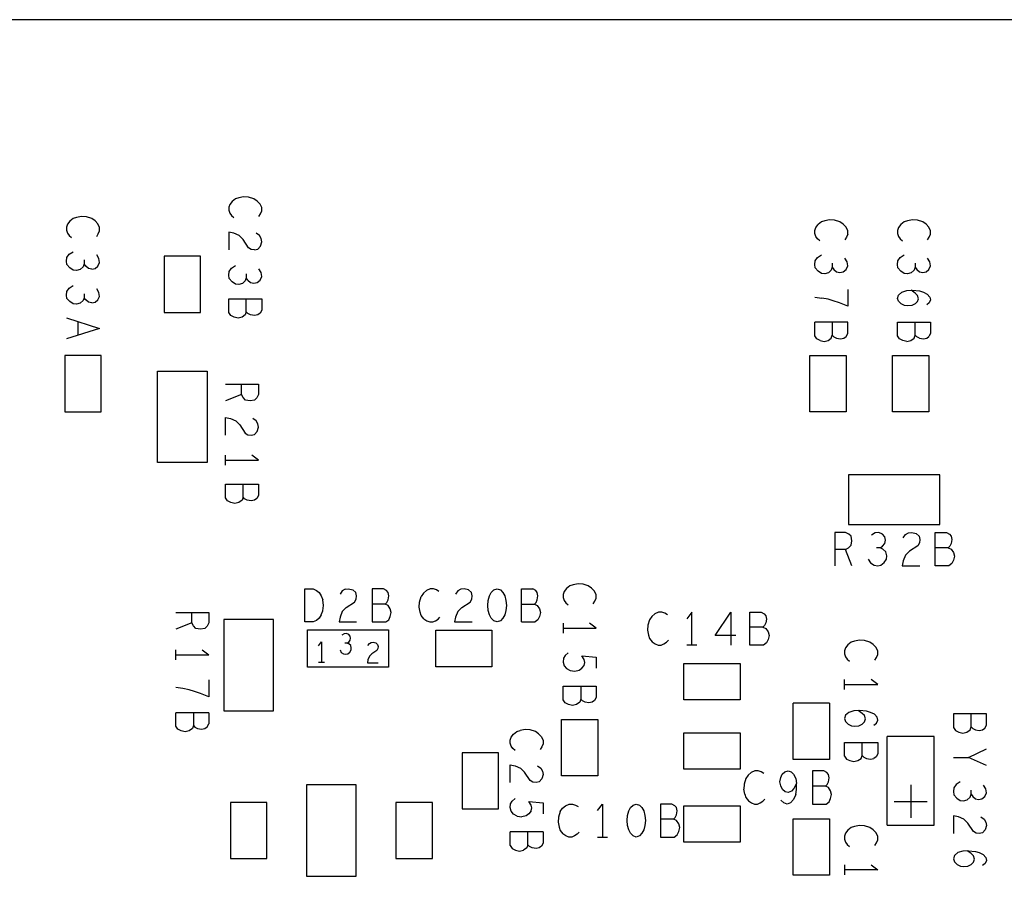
# Model space of a CAD drawing. Extents: x 17.9 to 50.9, y 20.7 to 41.7.
# Tile 8 of 15: x 29.7 to 32.7, y 34.4 to 37. Entities that reach past the tile are written whole.
import ezdxf

# ---------------------------------------------------------------- set-up
doc = ezdxf.new("R2010")
doc.units = 0
doc.layers.add('RVP8-IFD_F_bas', color=2, linetype='CONTINUOUS')

msp = doc.modelspace()

# ---------------------------------------------------------------- linework, layer by layer
at = {"layer": 'RVP8-IFD_F_bas'}
for points in [[(42.278, 28.96), (42.278, 36.96), (24.278, 36.96), (24.278, 36.96)], [(30.409, 36.365), (30.414, 36.373), (30.418, 36.382), (30.418, 36.392), (30.413, 36.403), (30.404, 36.412), (30.394, 36.419), (30.378, 36.424), (30.363, 36.425), (30.348, 36.422), (30.338, 36.419), (30.328, 36.411), (30.321, 36.402), (30.318, 36.393), (30.318, 36.384), (30.321, 36.375), (30.326, 36.368), (30.333, 36.362)], [(29.919, 36.305), (29.924, 36.313), (29.928, 36.322), (29.928, 36.332), (29.923, 36.343), (29.914, 36.352), (29.904, 36.359), (29.888, 36.364), (29.873, 36.365), (29.858, 36.362), (29.848, 36.359), (29.838, 36.351), (29.831, 36.342), (29.828, 36.333), (29.828, 36.324), (29.831, 36.315), (29.836, 36.308), (29.843, 36.302)], [(32.188, 36.312), (32.188, 36.322), (32.183, 36.333), (32.174, 36.342), (32.164, 36.349), (32.148, 36.354), (32.133, 36.355), (32.118, 36.352), (32.108, 36.349), (32.098, 36.341)], [(32.429, 36.295), (32.434, 36.303), (32.438, 36.312), (32.438, 36.322), (32.433, 36.333), (32.424, 36.342), (32.414, 36.349), (32.398, 36.354), (32.383, 36.355), (32.368, 36.352), (32.358, 36.349), (32.348, 36.341), (32.341, 36.332), (32.338, 36.323), (32.338, 36.314), (32.341, 36.305), (32.346, 36.298), (32.353, 36.292)], [(30.396, 36.265), (30.386, 36.266), (30.378, 36.271), (30.361, 36.296), (30.349, 36.308), (30.333, 36.315), (30.318, 36.318), (30.318, 36.265)], [(30.396, 36.265), (30.406, 36.267), (30.414, 36.276), (30.418, 36.289), (30.416, 36.299), (30.411, 36.308), (30.401, 36.315)], [(32.103, 36.292), (32.096, 36.298), (32.091, 36.305), (32.088, 36.314), (32.088, 36.323), (32.091, 36.332), (32.098, 36.341)], [(32.188, 36.312), (32.184, 36.303), (32.179, 36.295)], [(29.904, 36.206), (29.894, 36.208), (29.886, 36.215), (29.881, 36.222), (29.878, 36.213), (29.869, 36.205), (29.858, 36.202), (29.848, 36.203), (29.838, 36.21), (29.829, 36.22), (29.828, 36.23), (29.829, 36.241), (29.836, 36.251), (29.848, 36.259)], [(29.881, 36.234), (29.881, 36.222)], [(29.904, 36.206), (29.914, 36.208), (29.923, 36.215), (29.928, 36.226), (29.926, 36.238), (29.919, 36.249)], [(32.108, 36.193), (32.098, 36.2), (32.089, 36.21), (32.088, 36.22), (32.089, 36.231), (32.096, 36.241)], [(32.096, 36.241), (32.108, 36.249)], [(32.141, 36.224), (32.141, 36.212), (32.138, 36.203), (32.129, 36.195), (32.118, 36.192), (32.108, 36.193)], [(32.141, 36.212), (32.146, 36.205), (32.154, 36.198), (32.164, 36.196), (32.174, 36.198), (32.183, 36.205), (32.188, 36.216), (32.186, 36.228), (32.179, 36.239)], [(32.368, 36.192), (32.358, 36.193), (32.348, 36.2), (32.339, 36.21), (32.338, 36.22), (32.339, 36.231), (32.346, 36.241), (32.358, 36.249)], [(32.391, 36.224), (32.391, 36.212), (32.388, 36.203), (32.379, 36.195), (32.368, 36.192)], [(32.391, 36.212), (32.396, 36.205), (32.404, 36.198), (32.414, 36.196), (32.424, 36.198), (32.433, 36.205), (32.438, 36.216), (32.436, 36.228), (32.429, 36.239)], [(30.359, 36.163), (30.348, 36.16), (30.338, 36.161), (30.328, 36.168), (30.319, 36.178), (30.318, 36.188), (30.319, 36.199), (30.326, 36.209), (30.338, 36.217)], [(30.376, 36.173), (30.384, 36.166), (30.394, 36.164), (30.404, 36.166), (30.413, 36.173), (30.418, 36.184), (30.416, 36.196), (30.409, 36.207)], [(30.371, 36.192), (30.371, 36.18), (30.368, 36.171), (30.359, 36.163)], [(30.376, 36.173), (30.371, 36.18)], [(29.904, 36.104), (29.894, 36.106), (29.886, 36.113), (29.881, 36.12), (29.878, 36.111), (29.869, 36.103), (29.858, 36.1), (29.848, 36.101), (29.838, 36.108), (29.829, 36.118), (29.828, 36.128), (29.829, 36.139), (29.836, 36.149), (29.848, 36.157)], [(29.904, 36.104), (29.914, 36.106), (29.923, 36.113), (29.928, 36.124), (29.926, 36.136), (29.919, 36.147)], [(32.188, 36.145), (32.188, 36.094), (32.163, 36.104), (32.144, 36.11), (32.128, 36.115), (32.109, 36.119)], [(32.381, 36.096), (32.369, 36.095), (32.359, 36.096), (32.349, 36.101), (32.341, 36.109), (32.338, 36.118), (32.341, 36.128), (32.351, 36.137), (32.366, 36.142), (32.383, 36.143), (32.404, 36.141), (32.416, 36.137), (32.428, 36.131), (32.436, 36.122), (32.438, 36.113), (32.434, 36.104), (32.426, 36.098)], [(32.398, 36.108), (32.401, 36.117), (32.398, 36.127), (32.391, 36.134), (32.379, 36.143)], [(29.881, 36.132), (29.881, 36.12)], [(30.371, 36.077), (30.371, 36.116)], [(32.088, 36.122), (32.109, 36.119)], [(32.398, 36.108), (32.391, 36.101), (32.381, 36.096)], [(29.828, 36.059), (29.928, 36.027)], [(29.863, 36.007), (29.863, 36.047)], [(32.104, 35.991), (32.094, 35.996), (32.088, 36.005), (32.088, 36.046)], [(32.188, 36.046), (32.088, 36.046)], [(32.141, 36.046), (32.141, 36.007), (32.146, 36.002), (32.154, 35.998)], [(32.183, 36.003), (32.188, 36.012), (32.188, 36.046)], [(32.344, 35.996), (32.338, 36.005), (32.338, 36.046), (32.438, 36.046), (32.438, 36.012), (32.433, 36.003)], [(32.404, 35.998), (32.396, 36.002), (32.391, 36.007), (32.391, 36.046)], [(29.928, 36.027), (29.828, 35.996)], [(32.104, 35.991), (32.116, 35.988), (32.128, 35.991), (32.138, 35.998), (32.141, 36.007)], [(32.154, 35.998), (32.166, 35.996), (32.176, 35.998), (32.183, 36.003)], [(32.366, 35.988), (32.354, 35.991), (32.344, 35.996)], [(32.366, 35.988), (32.378, 35.991), (32.388, 35.998), (32.391, 36.007)], [(32.404, 35.998), (32.416, 35.996), (32.426, 35.998), (32.433, 36.003)], [(30.308, 35.859), (30.408, 35.859), (30.408, 35.827), (30.403, 35.817), (30.396, 35.81), (30.383, 35.808), (30.369, 35.81), (30.361, 35.818), (30.356, 35.827), (30.308, 35.808)], [(30.356, 35.827), (30.356, 35.859)], [(30.308, 35.705), (30.308, 35.758), (30.323, 35.755)], [(30.323, 35.755), (30.339, 35.748), (30.351, 35.736), (30.368, 35.711), (30.376, 35.706), (30.386, 35.705), (30.396, 35.707), (30.404, 35.716), (30.408, 35.729), (30.406, 35.739), (30.401, 35.748), (30.391, 35.755)], [(30.308, 35.614), (30.308, 35.644)], [(30.308, 35.629), (30.408, 35.629), (30.388, 35.644)], [(30.361, 35.517), (30.361, 35.556)], [(32.181, 35.359), (32.19, 35.364), (32.198, 35.372), (32.2, 35.385), (32.198, 35.399), (32.191, 35.405), (32.181, 35.41), (32.149, 35.41), (32.149, 35.31)], [(32.286, 35.364), (32.293, 35.369), (32.3, 35.377), (32.302, 35.387), (32.3, 35.397), (32.293, 35.405), (32.282, 35.41), (32.27, 35.409), (32.259, 35.402)], [(32.355, 35.394), (32.362, 35.404), (32.371, 35.409), (32.381, 35.41), (32.394, 35.407), (32.403, 35.399)], [(32.403, 35.399), (32.405, 35.389), (32.404, 35.379), (32.399, 35.37)], [(32.452, 35.41), (32.486, 35.41), (32.495, 35.405), (32.5, 35.399), (32.502, 35.389), (32.5, 35.377), (32.496, 35.369), (32.491, 35.364), (32.452, 35.364)], [(32.491, 35.364), (32.5, 35.36), (32.507, 35.35), (32.51, 35.339), (32.507, 35.327), (32.502, 35.317), (32.493, 35.31), (32.452, 35.31), (32.452, 35.41)], [(32.249, 35.33), (32.256, 35.319), (32.267, 35.312), (32.278, 35.31), (32.288, 35.312), (32.298, 35.32), (32.305, 35.33), (32.306, 35.34), (32.303, 35.352), (32.294, 35.36), (32.286, 35.364), (32.274, 35.364)], [(32.399, 35.37), (32.374, 35.354), (32.362, 35.342), (32.355, 35.325), (32.352, 35.31), (32.405, 35.31)], [(32.2, 35.31), (32.181, 35.359), (32.149, 35.359)], [(31.419, 35.195), (31.424, 35.203), (31.428, 35.212), (31.428, 35.222), (31.423, 35.233), (31.414, 35.242), (31.404, 35.249), (31.388, 35.254), (31.373, 35.255), (31.358, 35.252), (31.348, 35.249), (31.338, 35.241), (31.331, 35.232), (31.328, 35.223), (31.328, 35.214), (31.331, 35.205), (31.336, 35.198), (31.343, 35.192)], [(30.573, 35.14), (30.548, 35.14), (30.548, 35.24), (30.573, 35.24), (30.583, 35.235), (30.591, 35.229), (30.597, 35.219), (30.602, 35.207)], [(30.67, 35.239), (30.661, 35.234), (30.654, 35.224)], [(30.67, 35.239), (30.68, 35.24), (30.693, 35.237), (30.702, 35.229)], [(30.673, 35.184), (30.698, 35.2), (30.703, 35.209), (30.704, 35.219), (30.702, 35.229)], [(30.751, 35.24), (30.751, 35.14), (30.792, 35.14), (30.801, 35.147), (30.806, 35.157), (30.809, 35.169), (30.806, 35.18), (30.799, 35.19), (30.79, 35.194), (30.751, 35.194)], [(30.79, 35.194), (30.795, 35.199), (30.799, 35.207), (30.801, 35.219), (30.799, 35.229), (30.794, 35.235), (30.785, 35.24), (30.751, 35.24)], [(30.907, 35.15), (30.899, 35.16), (30.896, 35.17), (30.893, 35.185), (30.894, 35.2), (30.899, 35.217)], [(30.953, 35.232), (30.945, 35.237), (30.936, 35.24), (30.926, 35.24), (30.915, 35.235), (30.906, 35.227), (30.899, 35.217)], [(31.053, 35.219), (31.051, 35.229), (31.042, 35.237), (31.029, 35.24), (31.019, 35.239), (31.01, 35.234), (31.003, 35.224)], [(31.022, 35.184), (31.047, 35.2), (31.052, 35.209), (31.053, 35.219)], [(31.202, 35.14), (31.202, 35.24), (31.236, 35.24)], [(31.202, 35.194), (31.241, 35.194), (31.246, 35.199), (31.25, 35.207), (31.252, 35.219), (31.25, 35.229), (31.245, 35.235), (31.236, 35.24)], [(30.597, 35.162), (30.602, 35.174), (30.604, 35.19), (30.602, 35.207)], [(30.673, 35.184), (30.661, 35.172), (30.654, 35.155), (30.651, 35.14), (30.704, 35.14)], [(31.022, 35.184), (31.01, 35.172), (31.003, 35.155), (31, 35.14), (31.053, 35.14)], [(31.241, 35.194), (31.25, 35.19), (31.257, 35.18), (31.26, 35.169), (31.257, 35.157), (31.252, 35.147), (31.243, 35.14)], [(30.158, 35.169), (30.258, 35.169), (30.258, 35.137), (30.253, 35.127), (30.246, 35.12)], [(30.206, 35.137), (30.206, 35.169)], [(30.597, 35.162), (30.591, 35.152), (30.583, 35.145), (30.573, 35.14)], [(30.907, 35.15), (30.916, 35.144), (30.925, 35.14), (30.934, 35.14), (30.942, 35.144), (30.95, 35.149), (30.956, 35.155)], [(31.643, 35.162), (31.635, 35.167), (31.626, 35.17), (31.616, 35.17), (31.605, 35.165), (31.596, 35.157), (31.589, 35.147), (31.584, 35.13), (31.583, 35.115), (31.586, 35.1), (31.589, 35.09), (31.597, 35.08), (31.606, 35.074), (31.615, 35.07), (31.624, 35.07), (31.632, 35.074), (31.64, 35.079), (31.646, 35.085)], [(31.717, 35.07), (31.717, 35.17), (31.702, 35.15)], [(31.85, 35.099), (31.787, 35.099), (31.834, 35.17), (31.834, 35.07)], [(31.892, 35.07), (31.892, 35.17), (31.926, 35.17), (31.935, 35.165), (31.94, 35.159), (31.942, 35.149), (31.94, 35.137), (31.936, 35.129), (31.931, 35.124), (31.892, 35.124)], [(30.246, 35.12), (30.233, 35.118), (30.219, 35.12), (30.211, 35.128), (30.206, 35.137), (30.158, 35.118)], [(31.202, 35.14), (31.243, 35.14)], [(31.328, 35.136), (31.328, 35.106)], [(31.328, 35.121), (31.428, 35.121), (31.408, 35.136)], [(31.931, 35.124), (31.94, 35.12), (31.947, 35.11), (31.95, 35.099), (31.947, 35.087), (31.942, 35.077), (31.933, 35.07), (31.892, 35.07)], [(30.556, 35.004), (30.556, 35.116), (30.8, 35.116)], [(30.8, 35.116), (30.8, 35.004), (30.556, 35.004)], [(30.681, 35.102), (30.674, 35.105), (30.667, 35.104), (30.66, 35.1)], [(30.676, 35.076), (30.681, 35.079), (30.685, 35.085), (30.686, 35.091), (30.685, 35.097), (30.681, 35.102)], [(30.589, 35.068), (30.598, 35.08)], [(30.598, 35.08), (30.598, 35.018)], [(30.654, 35.056), (30.658, 35.048), (30.665, 35.044), (30.672, 35.043), (30.678, 35.044), (30.684, 35.049), (30.688, 35.056), (30.688, 35.062), (30.687, 35.069), (30.681, 35.074), (30.676, 35.076), (30.669, 35.076)], [(30.738, 35.069), (30.743, 35.075), (30.748, 35.078), (30.754, 35.079), (30.762, 35.077), (30.767, 35.072), (30.769, 35.066), (30.768, 35.06), (30.765, 35.054), (30.75, 35.044), (30.743, 35.037), (30.738, 35.026), (30.737, 35.017), (30.769, 35.017)], [(31.732, 35.07), (31.702, 35.07)], [(32.269, 35.025), (32.274, 35.033), (32.278, 35.042), (32.278, 35.052), (32.273, 35.063), (32.264, 35.072), (32.254, 35.079), (32.238, 35.084), (32.223, 35.085), (32.208, 35.082), (32.198, 35.079), (32.188, 35.071), (32.181, 35.062), (32.178, 35.053), (32.178, 35.044), (32.181, 35.035), (32.186, 35.028), (32.193, 35.022)], [(30.158, 35.026), (30.158, 35.056)], [(30.158, 35.041), (30.258, 35.041)], [(30.238, 35.056), (30.258, 35.041)], [(31.343, 35.047), (31.334, 35.039), (31.329, 35.031), (31.328, 35.019), (31.331, 35.008), (31.338, 34.999), (31.349, 34.993), (31.363, 34.991), (31.376, 34.994), (31.384, 35), (31.391, 35.009), (31.393, 35.018), (31.391, 35.027), (31.384, 35.038), (31.428, 35.034), (31.428, 35)], [(30.607, 35.018), (30.589, 35.018)], [(30.258, 34.965), (30.258, 34.914)], [(31.381, 34.946), (31.381, 34.907)], [(32.178, 34.936), (32.178, 34.966)], [(32.178, 34.951), (32.278, 34.951), (32.258, 34.966)], [(30.258, 34.914), (30.233, 34.924), (30.214, 34.93), (30.198, 34.935), (30.179, 34.939), (30.158, 34.942)], [(32.023, 34.725), (32.023, 34.895)], [(32.133, 34.895), (32.133, 34.725), (32.023, 34.725)], [(32.133, 34.895), (32.023, 34.895)], [(30.174, 34.811), (30.164, 34.816), (30.158, 34.825), (30.158, 34.866)], [(30.258, 34.866), (30.158, 34.866)], [(30.211, 34.866), (30.211, 34.827), (30.208, 34.818), (30.198, 34.811), (30.186, 34.808), (30.174, 34.811)], [(30.258, 34.866), (30.258, 34.832)], [(32.266, 34.828), (32.274, 34.834), (32.278, 34.843), (32.276, 34.852), (32.268, 34.861), (32.256, 34.867), (32.244, 34.871), (32.223, 34.873), (32.206, 34.872), (32.191, 34.867), (32.181, 34.858), (32.178, 34.848), (32.181, 34.839), (32.189, 34.831), (32.199, 34.826), (32.209, 34.825), (32.221, 34.826), (32.231, 34.831), (32.238, 34.838), (32.241, 34.847), (32.238, 34.857), (32.231, 34.864), (32.219, 34.873)], [(32.507, 34.862), (32.507, 34.821), (32.513, 34.812), (32.523, 34.807), (32.535, 34.804), (32.547, 34.807), (32.557, 34.814), (32.56, 34.823), (32.56, 34.862)], [(32.56, 34.823), (32.565, 34.818), (32.573, 34.814), (32.585, 34.812), (32.595, 34.814), (32.602, 34.819), (32.607, 34.828), (32.607, 34.862), (32.507, 34.862)], [(30.211, 34.827), (30.216, 34.822), (30.224, 34.818), (30.236, 34.816), (30.246, 34.818), (30.253, 34.823), (30.258, 34.832)], [(31.323, 34.675), (31.323, 34.845), (31.433, 34.845)], [(31.433, 34.845), (31.433, 34.675), (31.323, 34.675)], [(31.183, 34.752), (31.176, 34.758), (31.171, 34.765), (31.168, 34.774), (31.168, 34.783), (31.171, 34.792), (31.178, 34.801), (31.188, 34.809), (31.198, 34.812)], [(31.263, 34.793), (31.254, 34.802), (31.244, 34.809), (31.228, 34.814), (31.213, 34.815), (31.198, 34.812)], [(31.263, 34.793), (31.268, 34.782), (31.268, 34.772), (31.264, 34.763), (31.259, 34.755)], [(32.178, 34.735), (32.184, 34.726), (32.194, 34.721), (32.206, 34.718), (32.218, 34.721), (32.228, 34.728), (32.231, 34.737), (32.231, 34.776)], [(32.178, 34.735), (32.178, 34.776), (32.278, 34.776), (32.278, 34.742), (32.273, 34.733), (32.266, 34.728)], [(32.307, 34.526), (32.307, 34.794)], [(32.449, 34.526), (32.449, 34.794), (32.307, 34.794)], [(32.231, 34.737), (32.236, 34.732), (32.244, 34.728), (32.256, 34.726), (32.266, 34.728)], [(32.507, 34.731), (32.552, 34.731), (32.607, 34.757)], [(31.168, 34.655), (31.168, 34.708), (31.183, 34.705), (31.199, 34.698)], [(32.607, 34.706), (32.552, 34.731)], [(31.251, 34.705), (31.261, 34.698), (31.266, 34.689), (31.268, 34.679), (31.264, 34.666), (31.256, 34.657), (31.246, 34.655), (31.236, 34.656), (31.228, 34.661), (31.211, 34.686), (31.199, 34.698)], [(31.934, 34.682), (31.926, 34.687), (31.917, 34.69), (31.907, 34.69), (31.896, 34.685), (31.887, 34.677), (31.88, 34.667), (31.875, 34.65), (31.874, 34.635)], [(32.081, 34.69), (32.081, 34.59), (32.122, 34.59)], [(32.12, 34.644), (32.125, 34.649), (32.129, 34.657), (32.131, 34.669), (32.129, 34.679), (32.124, 34.685), (32.115, 34.69), (32.081, 34.69)], [(32.031, 34.619), (32.033, 34.634), (32.033, 34.652)], [(32.378, 34.648), (32.378, 34.548)], [(32.527, 34.657), (32.515, 34.649), (32.508, 34.639), (32.507, 34.628), (32.508, 34.618), (32.517, 34.608), (32.527, 34.601), (32.537, 34.6), (32.548, 34.603), (32.557, 34.611), (32.56, 34.62), (32.56, 34.632)], [(31.877, 34.62), (31.874, 34.635)], [(31.877, 34.62), (31.88, 34.61), (31.888, 34.6), (31.897, 34.594), (31.906, 34.59), (31.915, 34.59), (31.923, 34.594), (31.931, 34.599), (31.937, 34.605)], [(32.031, 34.619), (32.024, 34.604), (32.015, 34.594), (32.005, 34.59), (31.995, 34.594), (31.986, 34.602)], [(32.122, 34.59), (32.131, 34.597), (32.136, 34.607), (32.139, 34.619), (32.136, 34.63), (32.129, 34.64), (32.12, 34.644), (32.081, 34.644)], [(32.56, 34.62), (32.565, 34.613), (32.573, 34.606), (32.583, 34.604), (32.593, 34.606), (32.602, 34.613), (32.607, 34.624), (32.605, 34.636), (32.598, 34.647)], [(31.189, 34.553), (31.178, 34.559), (31.171, 34.568), (31.168, 34.579), (31.169, 34.591), (31.174, 34.599), (31.183, 34.607)], [(31.224, 34.598), (31.268, 34.594), (31.268, 34.56)], [(31.231, 34.569), (31.233, 34.578), (31.231, 34.587), (31.224, 34.598)], [(31.319, 34.567), (31.326, 34.577), (31.335, 34.585), (31.346, 34.59), (31.356, 34.59), (31.365, 34.587), (31.373, 34.582)], [(31.432, 34.57), (31.447, 34.59), (31.447, 34.49)], [(31.661, 34.544), (31.666, 34.549), (31.67, 34.557), (31.672, 34.569), (31.67, 34.579), (31.665, 34.585), (31.656, 34.59), (31.622, 34.59), (31.622, 34.49)], [(32.328, 34.598), (32.428, 34.598)], [(31.231, 34.569), (31.224, 34.56), (31.216, 34.554), (31.203, 34.551)], [(31.319, 34.567), (31.314, 34.55), (31.313, 34.535), (31.316, 34.52), (31.319, 34.51), (31.327, 34.5)], [(31.189, 34.553), (31.203, 34.551)], [(31.622, 34.49), (31.663, 34.49), (31.672, 34.497), (31.677, 34.507), (31.68, 34.519), (31.677, 34.53), (31.67, 34.54), (31.661, 34.544), (31.622, 34.544)], [(32.59, 34.551), (32.6, 34.544), (32.605, 34.535), (32.607, 34.525), (32.603, 34.512), (32.595, 34.503), (32.585, 34.501), (32.575, 34.502), (32.567, 34.507), (32.55, 34.532), (32.538, 34.544), (32.522, 34.551), (32.507, 34.554), (32.507, 34.501)], [(31.168, 34.465), (31.168, 34.506)], [(31.268, 34.506), (31.168, 34.506)], [(31.268, 34.506), (31.268, 34.472), (31.263, 34.463), (31.256, 34.458), (31.246, 34.456), (31.234, 34.458), (31.226, 34.462), (31.221, 34.467), (31.221, 34.506)], [(31.376, 34.505), (31.37, 34.499), (31.362, 34.494), (31.354, 34.49), (31.345, 34.49), (31.336, 34.494), (31.327, 34.5)], [(32.264, 34.512), (32.254, 34.519), (32.238, 34.524), (32.223, 34.525), (32.208, 34.522), (32.198, 34.519), (32.188, 34.511), (32.181, 34.502), (32.178, 34.493), (32.178, 34.484), (32.181, 34.475), (32.186, 34.468), (32.193, 34.462)], [(32.264, 34.512), (32.273, 34.503)], [(32.269, 34.465), (32.274, 34.473), (32.278, 34.482), (32.278, 34.492), (32.273, 34.503)], [(32.307, 34.526), (32.449, 34.526)], [(31.432, 34.49), (31.462, 34.49)], [(31.168, 34.465), (31.174, 34.456), (31.184, 34.451), (31.196, 34.448), (31.208, 34.451)], [(31.221, 34.467), (31.218, 34.458), (31.208, 34.451)], [(32.52, 34.443), (32.51, 34.434), (32.507, 34.424), (32.51, 34.415), (32.518, 34.407), (32.528, 34.402), (32.538, 34.401), (32.55, 34.402), (32.56, 34.407), (32.567, 34.414), (32.57, 34.423), (32.567, 34.433), (32.56, 34.44), (32.548, 34.449)], [(32.552, 34.449), (32.535, 34.448), (32.52, 34.443)], [(32.552, 34.449), (32.573, 34.447), (32.585, 34.443), (32.597, 34.437), (32.605, 34.428), (32.607, 34.419), (32.603, 34.41), (32.595, 34.404)], [(32.178, 34.406), (32.178, 34.376)], [(32.278, 34.391), (32.178, 34.391)], [(32.258, 34.406), (32.278, 34.391)]]:
    msp.add_lwpolyline(points, dxfattribs=at)
for points in [[(30.123, 36.075), (30.233, 36.075), (30.233, 36.245), (30.123, 36.245), (30.123, 36.075)], [(30.346, 36.058), (30.334, 36.061), (30.324, 36.066), (30.318, 36.075), (30.318, 36.116), (30.418, 36.116), (30.418, 36.082), (30.413, 36.073), (30.406, 36.068), (30.396, 36.066), (30.384, 36.068), (30.376, 36.072), (30.371, 36.077), (30.368, 36.068), (30.358, 36.061), (30.346, 36.058)], [(29.823, 35.775), (29.933, 35.775), (29.933, 35.945), (29.823, 35.945), (29.823, 35.775)], [(32.183, 35.775), (32.073, 35.775), (32.073, 35.945), (32.183, 35.945), (32.183, 35.775)], [(32.323, 35.775), (32.323, 35.945), (32.433, 35.945), (32.433, 35.775), (32.323, 35.775)], [(30.103, 35.898), (30.253, 35.898), (30.253, 35.622), (30.103, 35.622), (30.103, 35.898)], [(32.19, 35.585), (32.19, 35.435), (32.466, 35.435), (32.466, 35.585), (32.19, 35.585)], [(30.396, 35.508), (30.386, 35.506), (30.374, 35.508), (30.366, 35.512), (30.361, 35.517), (30.358, 35.508), (30.348, 35.501), (30.336, 35.498), (30.324, 35.501), (30.314, 35.506), (30.308, 35.515), (30.308, 35.556), (30.408, 35.556), (30.408, 35.522), (30.403, 35.513), (30.396, 35.508)], [(31.129, 35.14), (31.119, 35.144), (31.111, 35.152), (31.106, 35.162), (31.102, 35.175), (31.101, 35.19), (31.102, 35.205), (31.106, 35.219), (31.111, 35.229), (31.119, 35.237), (31.129, 35.24), (31.139, 35.237), (31.146, 35.229), (31.152, 35.219), (31.155, 35.205), (31.157, 35.19), (31.155, 35.175), (31.152, 35.162), (31.146, 35.152), (31.139, 35.144), (31.129, 35.14)], [(30.303, 35.148), (30.303, 34.872), (30.453, 34.872), (30.453, 35.148), (30.303, 35.148)], [(31.113, 35.005), (30.943, 35.005), (30.943, 35.115), (31.113, 35.115), (31.113, 35.005)], [(31.863, 34.905), (31.693, 34.905), (31.693, 35.015), (31.863, 35.015), (31.863, 34.905)], [(31.428, 34.946), (31.428, 34.912), (31.423, 34.903), (31.416, 34.898), (31.406, 34.896), (31.394, 34.898), (31.386, 34.902), (31.381, 34.907), (31.378, 34.898), (31.368, 34.891), (31.356, 34.888), (31.344, 34.891), (31.334, 34.896), (31.328, 34.905), (31.328, 34.946), (31.428, 34.946)], [(31.863, 34.695), (31.693, 34.695), (31.693, 34.805), (31.863, 34.805), (31.863, 34.695)], [(31.023, 34.575), (31.133, 34.575), (31.133, 34.745), (31.023, 34.745), (31.023, 34.575)], [(31.999, 34.627), (31.991, 34.634), (31.985, 34.645), (31.982, 34.657), (31.985, 34.67), (31.99, 34.68), (31.998, 34.687), (32.008, 34.69), (32.017, 34.687), (32.024, 34.68), (32.031, 34.667), (32.033, 34.652), (32.025, 34.637), (32.018, 34.629), (32.008, 34.625), (31.999, 34.627)], [(30.553, 34.648), (30.553, 34.372), (30.703, 34.372), (30.703, 34.648), (30.553, 34.648)], [(30.323, 34.595), (30.323, 34.425), (30.433, 34.425), (30.433, 34.595), (30.323, 34.595)], [(30.823, 34.595), (30.823, 34.425), (30.933, 34.425), (30.933, 34.595), (30.823, 34.595)], [(31.572, 34.512), (31.566, 34.502), (31.559, 34.494), (31.549, 34.49), (31.539, 34.494), (31.531, 34.502), (31.526, 34.512), (31.522, 34.525), (31.521, 34.54), (31.522, 34.555), (31.526, 34.569), (31.531, 34.579), (31.539, 34.587), (31.549, 34.59), (31.559, 34.587), (31.566, 34.579), (31.572, 34.569), (31.575, 34.555), (31.577, 34.54), (31.575, 34.525), (31.572, 34.512)], [(31.863, 34.475), (31.693, 34.475), (31.693, 34.585), (31.863, 34.585), (31.863, 34.475)], [(32.023, 34.375), (32.023, 34.545), (32.133, 34.545), (32.133, 34.375), (32.023, 34.375)]]:
    msp.add_lwpolyline(points, close=True, dxfattribs=at)

doc.saveas('drawing.dxf')
